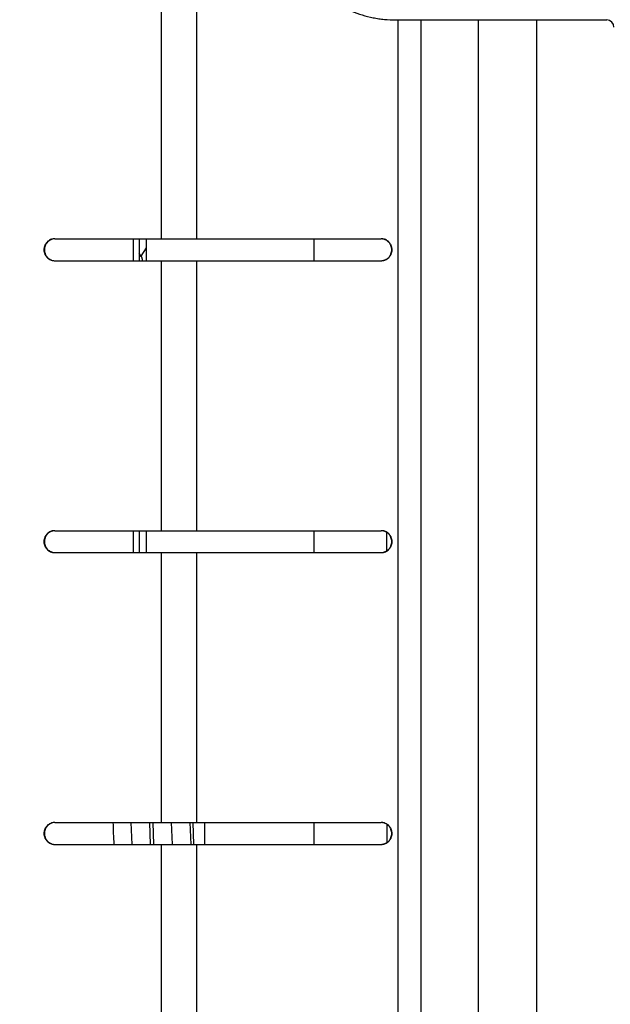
# Model space of a CAD drawing. Header units: inches. Extents: x 0.2 to 16.8, y 0.2 to 10.8.
# Tile 34 of 38: x 8.16 to 8.565, y 6.744 to 7.418. Entities that reach past the tile are written whole.
import ezdxf

# ---------------------------------------------------------------- set-up
doc = ezdxf.new("R2010")
doc.units = ezdxf.units.IN
doc.header["$LTSCALE"] = 0.935
doc.header["$MEASUREMENT"] = 0
doc.layers.get('0').update_dxf_attribs({"linetype": 'CONTINUOUS'})
doc.layers.add('DIMENSIONS', color=7, linetype='CONTINUOUS')
doc.styles.get("Standard").update_dxf_attribs({"font": 'txt', "width": 0.8})
doc.dimstyles.new('DIMSTYLE_1', dxfattribs={"dimtxt": 0.125, "dimasz": 0.18, "dimexe": 0.18, "dimexo": 0.0625, "dimgap": 0.09, "dimtad": 0, "dimtih": 1, "dimtoh": 1, "dimdec": 3, "dimzin": 4, "dimdsep": 46, "dimtxsty": 'STANDARD', "dimblk": '_FILLED', "dimblk1": '_FILLED', "dimblk2": '_FILLED', "dimcen": 0.09, "dimadec": 0, "dimazin": 0, "dimtp": 0.01, "dimtm": 0.01, "dimtfac": 1, "dimtdec": 3, "dimtofl": 0, "dimtmove": 0, "dimatfit": 3, "dimldrblk": '_FILLED', "dimfxl": 1, "dimtolj": 1, "dimtzin": 4, "dimarcsym": 0})
doc.dimstyles.new('DIMSTYLE_2', dxfattribs={"dimtxt": 0.125, "dimasz": 0.18, "dimexe": 0.18, "dimexo": 0.0625, "dimgap": 0.09, "dimtad": 0, "dimtih": 1, "dimtoh": 1, "dimdec": 3, "dimzin": 4, "dimdsep": 46, "dimtxsty": 'STANDARD', "dimblk": '_FILLED', "dimblk1": '_FILLED', "dimblk2": '_FILLED', "dimcen": 0.09, "dimadec": 0, "dimazin": 0, "dimtp": 0.01, "dimtm": 0.01, "dimtfac": 1, "dimtdec": 3, "dimtofl": 0, "dimtmove": 0, "dimatfit": 3, "dimldrblk": '_FILLED', "dimfxl": 1, "dimtolj": 1, "dimtzin": 4, "dimarcsym": 0})

# ---------------------------------------------------------------- blocks, each defined once
blk = doc.blocks.new('*D23')
at = {"layer": 'DIMENSIONS', "color": 2, "linetype": 'CONTINUOUS'}
blk.add_line((7.8998, 7.3147), (7.8998, 8.62694), dxfattribs=at)
at = {"layer": 'DIMENSIONS', "color": 2, "linetype": 'CONTINUOUS', "insert": (7.8373, 8.68944), "char_height": 0.125, "width": 1.525, "attachment_point": 1, "rotation": 90, "line_spacing_factor": 0.9}
blk.add_mtext('10X .340{\\Ftxt.shx;\\W1.000000;\\H0.125000; }[8.63]', dxfattribs=at)
blk = doc.blocks.new('_FILLED')
at = {"color": 0, "linetype": 'BYBLOCK'}
blk.add_solid([(0, 0), (-1, 0.1736), (-1, -0.1736)], dxfattribs=at)
blk = doc.blocks.new('*D26')
at = {"layer": 'DIMENSIONS', "color": 2, "linetype": 'CONTINUOUS'}
for p, q in [((8.16709, 8.1832), (10.43161, 8.1832)), ((10.30661, 8.1832), (10.30661, 5.7747)), ((10.30661, 3.1162), (10.30661, 5.5247)), ((8.16709, 3.1162), (10.43161, 3.1162))]:
    blk.add_line(p, q, dxfattribs=at)
at = {"layer": 'DIMENSIONS', "color": 2, "linetype": 'CONTINUOUS', "xscale": 0.18, "yscale": 0.18, "zscale": 0.18}
for p, rotation in [((10.30661, 8.1832), 90), ((10.30661, 3.1162), 270)]:
    blk.add_blockref('_FILLED', p, dxfattribs=dict(at, rotation=rotation))
at = {"layer": 'DIMENSIONS', "color": 2, "linetype": 'CONTINUOUS', "insert": (10.30661, 5.7122), "char_height": 0.125, "width": 1.325, "attachment_point": 2, "line_spacing_factor": 0.9}
blk.add_mtext('5.067{\\Ftxt.shx;\\W1.000000;\\H0.125000; }[128.7]', dxfattribs=at)

msp = doc.modelspace()

# ---------------------------------------------------------------- linework, layer by layer
at = {"color": 9, "linetype": 'CONTINUOUS'}
for p, q in [((8.25677, 7.64951), (8.25677, 7.2682)), ((8.281, 7.64184), (8.281, 7.2682)), ((8.41917, 7.4182), (8.41917, 3.8982)), ((8.43505, 7.4182), (8.43505, 3.8982)), ((8.47444, 3.8982), (8.47444, 7.4182)), ((8.51444, 3.8982), (8.51444, 7.4182)), ((8.23759, 7.2682), (8.23759, 7.2532)), ((8.25677, 7.2532), (8.25677, 7.0682)), ((8.281, 7.2532), (8.281, 7.0682)), ((8.23759, 7.0682), (8.23759, 7.0532)), ((8.25677, 7.0532), (8.25677, 6.8682)), ((8.281, 7.0532), (8.281, 6.8682)), ((8.25677, 6.8532), (8.25677, 6.6682)), ((8.281, 6.8532), (8.281, 6.6682))]:
    msp.add_line(p, q, dxfattribs=at)
at = {"color": 7, "linetype": 'CONTINUOUS'}
for p, q in [((8.41772, 7.4182), (8.56247, 7.4182)), ((8.18373, 7.2682), (8.4078, 7.2682)), ((8.24159, 7.2682), (8.24159, 7.2532)), ((8.24661, 7.2682), (8.24661, 7.2532)), ((8.36161, 7.2682), (8.36161, 7.2532)), ((8.24661, 7.26193), (8.24288, 7.25641)), ((8.24315, 7.256), (8.24159, 7.25833)), ((8.18373, 7.2532), (8.4078, 7.2532)), ((8.18373, 7.0682), (8.4078, 7.0682)), ((8.24159, 7.0682), (8.24159, 7.0532)), ((8.24661, 7.0682), (8.24661, 7.0532)), ((8.36161, 7.0682), (8.36161, 7.0532)), ((8.41161, 7.05444), (8.41161, 7.06696)), ((8.18373, 7.0532), (8.4078, 7.0532)), ((8.18373, 6.8682), (8.4078, 6.8682)), ((8.23603, 6.8682), (8.23666, 6.85319)), ((8.24881, 6.8682), (8.24935, 6.85319)), ((8.25096, 6.8682), (8.25149, 6.85319)), ((8.26376, 6.8682), (8.26439, 6.85319)), ((8.27655, 6.8682), (8.27708, 6.85319)), ((8.27922, 6.85319), (8.27869, 6.8682)), ((8.28661, 6.8682), (8.28661, 6.8532)), ((8.36161, 6.8682), (8.36161, 6.8532)), ((8.41161, 6.86696), (8.41161, 6.85444)), ((8.18373, 6.8532), (8.4078, 6.8532))]:
    msp.add_line(p, q, dxfattribs=at)
for centre, radius, start, end in [((8.56247, 7.4132), 0.005, 0, 90), ((8.42873, 6.8697), 0.205, 180.41933, 184.61755)]:
    msp.add_arc(centre, radius, start, end, dxfattribs=at)
for points, knots in [([(8.33832, 7.4982), (8.33832, 7.49559), (8.33851, 7.49166), (8.33915, 7.48646), (8.34003, 7.4813), (8.34161, 7.47495), (8.34381, 7.46877), (8.34591, 7.46399), (8.34767, 7.46048), (8.34959, 7.45706), (8.35237, 7.45264), (8.35624, 7.44737), (8.36148, 7.44155), (8.36727, 7.43627), (8.37249, 7.43236), (8.37688, 7.42956), (8.38028, 7.42762), (8.38376, 7.42586), (8.38851, 7.42373), (8.39463, 7.42153), (8.40094, 7.41993), (8.40607, 7.41904), (8.41122, 7.4184), (8.41512, 7.4182), (8.41772, 7.4182)], [0, 0, 0, 0, 0.062726, 0.094095, 0.12546, 0.188159, 0.250833, 0.282168, 0.313493, 0.344809, 0.376115, 0.438676, 0.501192, 0.563662, 0.626088, 0.657294, 0.688489, 0.719676, 0.750853, 0.813165, 0.875452, 0.906597, 0.93774, 1, 1, 1, 1]), ([(8.18373, 7.2682), (8.18349, 7.2682), (8.18301, 7.26818), (8.18229, 7.26807), (8.18159, 7.26789), (8.18067, 7.26756), (8.1796, 7.26698), (8.17866, 7.2662), (8.17801, 7.26547), (8.17758, 7.26488), (8.17721, 7.26424), (8.1768, 7.26336), (8.17644, 7.26218), (8.1763, 7.2607), (8.17644, 7.25923), (8.1768, 7.25805), (8.17721, 7.25716), (8.17758, 7.25653), (8.17801, 7.25594), (8.17866, 7.25521), (8.1796, 7.25443), (8.18067, 7.25385), (8.18159, 7.25352), (8.18229, 7.25334), (8.18301, 7.25323), (8.18349, 7.2532), (8.18373, 7.2532)], [0, 0, 0, 0, 0.031022, 0.062071, 0.093128, 0.12421, 0.186407, 0.248777, 0.28007, 0.311408, 0.34279, 0.374211, 0.43707, 0.5, 0.56293, 0.625789, 0.65721, 0.688592, 0.71993, 0.751223, 0.813593, 0.87579, 0.906872, 0.937929, 0.968978, 1, 1, 1, 1]), ([(8.18287, 7.2681), (8.18244, 7.26803), (8.18181, 7.26786), (8.18101, 7.26753), (8.18024, 7.26713), (8.17934, 7.26651), (8.17857, 7.26573), (8.17804, 7.26504), (8.17769, 7.26448), (8.17739, 7.2639), (8.17705, 7.26309), (8.17677, 7.26202), (8.17666, 7.2607), (8.17677, 7.25939), (8.17705, 7.25832), (8.17739, 7.25751), (8.17769, 7.25693), (8.17804, 7.25637), (8.17857, 7.25568), (8.17934, 7.2549), (8.18024, 7.25427), (8.18101, 7.25387), (8.18181, 7.25354), (8.18244, 7.25338), (8.18287, 7.25331)], [0, 0, 0, 0, 0.062004, 0.093073, 0.124174, 0.186428, 0.248846, 0.280147, 0.311487, 0.342865, 0.374274, 0.437108, 0.5, 0.562892, 0.625726, 0.657135, 0.688513, 0.719853, 0.751154, 0.813572, 0.875826, 0.906927, 0.937996, 1, 1, 1, 1]), ([(8.4078, 7.25321), (8.40803, 7.25322), (8.40851, 7.25325), (8.40922, 7.25338), (8.40991, 7.25358), (8.4108, 7.25392), (8.41184, 7.25452), (8.41275, 7.2553), (8.41338, 7.25602), (8.4138, 7.25661), (8.41416, 7.25723), (8.41456, 7.2581), (8.41491, 7.25926), (8.41504, 7.2607), (8.41491, 7.26215), (8.41456, 7.2633), (8.41416, 7.26418), (8.4138, 7.2648), (8.41338, 7.26539), (8.41275, 7.26611), (8.41184, 7.26689), (8.4108, 7.26748), (8.40991, 7.26783), (8.40922, 7.26803), (8.40851, 7.26815), (8.40803, 7.26819), (8.4078, 7.2682)], [0, 0, 0, 0, 0.031153, 0.062316, 0.093478, 0.124656, 0.186993, 0.249414, 0.280694, 0.311996, 0.343319, 0.37466, 0.437313, 0.5, 0.562687, 0.62534, 0.656681, 0.688004, 0.719306, 0.750586, 0.813007, 0.875344, 0.906522, 0.937684, 0.968847, 1, 1, 1, 1]), ([(8.4078, 7.2532), (8.40804, 7.2532), (8.40853, 7.25323), (8.40925, 7.25334), (8.40996, 7.25352), (8.41088, 7.25385), (8.41196, 7.25443), (8.41291, 7.25521), (8.41356, 7.25594), (8.414, 7.25653), (8.41437, 7.25716), (8.41479, 7.25805), (8.41514, 7.25923), (8.41529, 7.2607), (8.41514, 7.26218), (8.41479, 7.26336), (8.41437, 7.26425), (8.414, 7.26488), (8.41356, 7.26547), (8.41291, 7.2662), (8.41196, 7.26698), (8.41088, 7.26756), (8.40996, 7.26789), (8.40925, 7.26807), (8.40853, 7.26818), (8.40804, 7.2682), (8.4078, 7.2682)], [0, 0, 0, 0, 0.031144, 0.062311, 0.093476, 0.124652, 0.186985, 0.249402, 0.280683, 0.311985, 0.343309, 0.374653, 0.437309, 0.5, 0.562691, 0.625347, 0.656691, 0.688015, 0.719317, 0.750598, 0.813015, 0.875348, 0.906524, 0.937689, 0.968856, 1, 1, 1, 1]), ([(8.24315, 7.256), (8.24319, 7.25595), (8.24326, 7.25583), (8.24335, 7.25561), (8.24345, 7.25535), (8.24354, 7.25503), (8.24363, 7.25467), (8.24377, 7.2541), (8.24386, 7.25364), (8.24391, 7.25332)], [0, 0, 0, 0, 0.067994, 0.15158, 0.251349, 0.367611, 0.500538, 0.650227, 1, 1, 1, 1]), ([(8.18373, 7.0682), (8.18349, 7.0682), (8.18301, 7.06818), (8.18229, 7.06807), (8.18159, 7.06789), (8.18067, 7.06756), (8.1796, 7.06698), (8.17866, 7.0662), (8.17801, 7.06547), (8.17758, 7.06488), (8.17721, 7.06424), (8.1768, 7.06336), (8.17644, 7.06218), (8.1763, 7.0607), (8.17644, 7.05923), (8.1768, 7.05805), (8.17721, 7.05716), (8.17758, 7.05653), (8.17801, 7.05594), (8.17866, 7.05521), (8.1796, 7.05443), (8.18067, 7.05385), (8.18159, 7.05352), (8.18229, 7.05334), (8.18301, 7.05323), (8.18349, 7.0532), (8.18373, 7.0532)], [0, 0, 0, 0, 0.031022, 0.062071, 0.093128, 0.12421, 0.186407, 0.248777, 0.28007, 0.311408, 0.34279, 0.374211, 0.43707, 0.5, 0.56293, 0.625789, 0.65721, 0.688592, 0.71993, 0.751223, 0.813593, 0.87579, 0.906872, 0.937929, 0.968978, 1, 1, 1, 1]), ([(8.18287, 7.0681), (8.18244, 7.06803), (8.18181, 7.06786), (8.18101, 7.06753), (8.18024, 7.06713), (8.17934, 7.06651), (8.17857, 7.06573), (8.17804, 7.06504), (8.17769, 7.06448), (8.17739, 7.0639), (8.17705, 7.06309), (8.17677, 7.06202), (8.17666, 7.0607), (8.17677, 7.05939), (8.17705, 7.05832), (8.17739, 7.05751), (8.17769, 7.05693), (8.17804, 7.05637), (8.17857, 7.05568), (8.17934, 7.0549), (8.18024, 7.05427), (8.18101, 7.05387), (8.18181, 7.05354), (8.18244, 7.05338), (8.18287, 7.05331)], [0, 0, 0, 0, 0.062004, 0.093073, 0.124174, 0.186428, 0.248846, 0.280147, 0.311487, 0.342865, 0.374274, 0.437108, 0.5, 0.562892, 0.625726, 0.657135, 0.688513, 0.719853, 0.751154, 0.813572, 0.875826, 0.906927, 0.937996, 1, 1, 1, 1]), ([(8.4078, 7.05321), (8.40803, 7.05322), (8.40851, 7.05325), (8.40922, 7.05338), (8.40991, 7.05358), (8.4108, 7.05392), (8.41184, 7.05452), (8.41275, 7.0553), (8.41338, 7.05602), (8.4138, 7.05661), (8.41416, 7.05723), (8.41456, 7.0581), (8.41491, 7.05926), (8.41504, 7.0607), (8.41491, 7.06215), (8.41456, 7.0633), (8.41416, 7.06418), (8.4138, 7.0648), (8.41338, 7.06539), (8.41275, 7.06611), (8.41184, 7.06689), (8.4108, 7.06748), (8.40991, 7.06783), (8.40922, 7.06803), (8.40851, 7.06815), (8.40803, 7.06819), (8.4078, 7.0682)], [0, 0, 0, 0, 0.031153, 0.062316, 0.093478, 0.124656, 0.186993, 0.249414, 0.280694, 0.311996, 0.343319, 0.37466, 0.437313, 0.5, 0.562687, 0.62534, 0.656681, 0.688004, 0.719306, 0.750586, 0.813007, 0.875344, 0.906522, 0.937684, 0.968847, 1, 1, 1, 1]), ([(8.4078, 7.0532), (8.40804, 7.0532), (8.40853, 7.05323), (8.40925, 7.05334), (8.40996, 7.05352), (8.41088, 7.05385), (8.41196, 7.05443), (8.41291, 7.05521), (8.41356, 7.05594), (8.414, 7.05653), (8.41437, 7.05716), (8.41479, 7.05805), (8.41514, 7.05923), (8.41529, 7.0607), (8.41514, 7.06218), (8.41479, 7.06336), (8.41437, 7.06425), (8.414, 7.06488), (8.41356, 7.06547), (8.41291, 7.0662), (8.41196, 7.06698), (8.41088, 7.06756), (8.40996, 7.06789), (8.40925, 7.06807), (8.40853, 7.06818), (8.40804, 7.0682), (8.4078, 7.0682)], [0, 0, 0, 0, 0.031144, 0.062311, 0.093476, 0.124652, 0.186985, 0.249402, 0.280683, 0.311985, 0.343309, 0.374653, 0.437309, 0.5, 0.562691, 0.625347, 0.656691, 0.688015, 0.719317, 0.750598, 0.813015, 0.875348, 0.906524, 0.937689, 0.968856, 1, 1, 1, 1]), ([(8.18373, 6.8682), (8.18349, 6.8682), (8.18301, 6.86818), (8.18229, 6.86807), (8.18159, 6.86789), (8.18067, 6.86756), (8.1796, 6.86698), (8.17866, 6.8662), (8.17801, 6.86547), (8.17758, 6.86488), (8.17721, 6.86424), (8.1768, 6.86336), (8.17644, 6.86218), (8.1763, 6.8607), (8.17644, 6.85923), (8.1768, 6.85805), (8.17721, 6.85716), (8.17758, 6.85653), (8.17801, 6.85594), (8.17866, 6.85521), (8.1796, 6.85443), (8.18067, 6.85385), (8.18159, 6.85352), (8.18229, 6.85334), (8.18301, 6.85323), (8.18349, 6.8532), (8.18373, 6.8532)], [0, 0, 0, 0, 0.031022, 0.062071, 0.093128, 0.12421, 0.186407, 0.248777, 0.28007, 0.311408, 0.34279, 0.374211, 0.43707, 0.5, 0.56293, 0.625789, 0.65721, 0.688592, 0.71993, 0.751223, 0.813593, 0.87579, 0.906872, 0.937929, 0.968978, 1, 1, 1, 1]), ([(8.18287, 6.8681), (8.18244, 6.86803), (8.18181, 6.86786), (8.18101, 6.86753), (8.18024, 6.86713), (8.17934, 6.86651), (8.17857, 6.86573), (8.17804, 6.86504), (8.17769, 6.86448), (8.17739, 6.8639), (8.17705, 6.86309), (8.17677, 6.86202), (8.17666, 6.8607), (8.17677, 6.85939), (8.17705, 6.85832), (8.17739, 6.85751), (8.17769, 6.85693), (8.17804, 6.85637), (8.17857, 6.85568), (8.17934, 6.8549), (8.18024, 6.85427), (8.18101, 6.85387), (8.18181, 6.85354), (8.18244, 6.85338), (8.18287, 6.85331)], [0, 0, 0, 0, 0.062004, 0.093073, 0.124174, 0.186428, 0.248846, 0.280147, 0.311487, 0.342865, 0.374274, 0.437108, 0.5, 0.562892, 0.625726, 0.657135, 0.688513, 0.719853, 0.751154, 0.813572, 0.875826, 0.906927, 0.937996, 1, 1, 1, 1]), ([(8.4078, 6.85321), (8.40803, 6.85322), (8.40851, 6.85325), (8.40922, 6.85338), (8.40991, 6.85358), (8.4108, 6.85392), (8.41184, 6.85452), (8.41275, 6.8553), (8.41338, 6.85602), (8.4138, 6.85661), (8.41416, 6.85723), (8.41456, 6.8581), (8.41491, 6.85926), (8.41504, 6.8607), (8.41491, 6.86215), (8.41456, 6.8633), (8.41416, 6.86418), (8.4138, 6.8648), (8.41338, 6.86539), (8.41275, 6.86611), (8.41184, 6.86689), (8.4108, 6.86748), (8.40991, 6.86783), (8.40922, 6.86803), (8.40851, 6.86815), (8.40803, 6.86819), (8.4078, 6.8682)], [0, 0, 0, 0, 0.031153, 0.062316, 0.093478, 0.124656, 0.186993, 0.249414, 0.280694, 0.311996, 0.343319, 0.37466, 0.437313, 0.5, 0.562687, 0.62534, 0.656681, 0.688004, 0.719306, 0.750586, 0.813007, 0.875344, 0.906522, 0.937684, 0.968847, 1, 1, 1, 1]), ([(8.4078, 6.8532), (8.40804, 6.8532), (8.40853, 6.85323), (8.40925, 6.85334), (8.40996, 6.85352), (8.41088, 6.85385), (8.41196, 6.85443), (8.41291, 6.85521), (8.41356, 6.85594), (8.414, 6.85653), (8.41437, 6.85716), (8.41479, 6.85805), (8.41514, 6.85923), (8.41529, 6.8607), (8.41514, 6.86218), (8.41479, 6.86336), (8.41437, 6.86425), (8.414, 6.86488), (8.41356, 6.86547), (8.41291, 6.8662), (8.41196, 6.86698), (8.41088, 6.86756), (8.40996, 6.86789), (8.40925, 6.86807), (8.40853, 6.86818), (8.40804, 6.8682), (8.4078, 6.8682)], [0, 0, 0, 0, 0.031144, 0.062311, 0.093476, 0.124652, 0.186985, 0.249402, 0.280683, 0.311985, 0.343309, 0.374653, 0.437309, 0.5, 0.562691, 0.625347, 0.656691, 0.688015, 0.719317, 0.750598, 0.813015, 0.875348, 0.906524, 0.937689, 0.968856, 1, 1, 1, 1])]:
    msp.add_open_spline(points, degree=3, knots=knots, dxfattribs=at)

# ---------------------------------------------------------------- dimensions: what is measured, and where the dimension line sits
at = {"layer": 'DIMENSIONS', "color": 2, "linetype": 'CONTINUOUS'}
dim = msp.add_ordinate_dim(feature_location=(7.8998, 7.3147), offset=(0, 1.31224), dtype=1, origin=(8.23959, 7.2522), text='10X <>', dimstyle='DIMSTYLE_1', dxfattribs=at)
dim.commit()
dim.dimension.update_dxf_attribs({"geometry": '*D23', "text_midpoint": (7.8998, 9.45194)})
dim = msp.add_linear_dim(base=(10.30661, 8.1832), p1=(8.16709, 3.1162), p2=(8.16709, 8.1832), angle=90, dimstyle='DIMSTYLE_2', dxfattribs=at)
dim.commit()
dim.dimension.update_dxf_attribs({"geometry": '*D26', "text_midpoint": (10.15661, 5.6497), "dimtype": 160})

doc.saveas('drawing.dxf')
